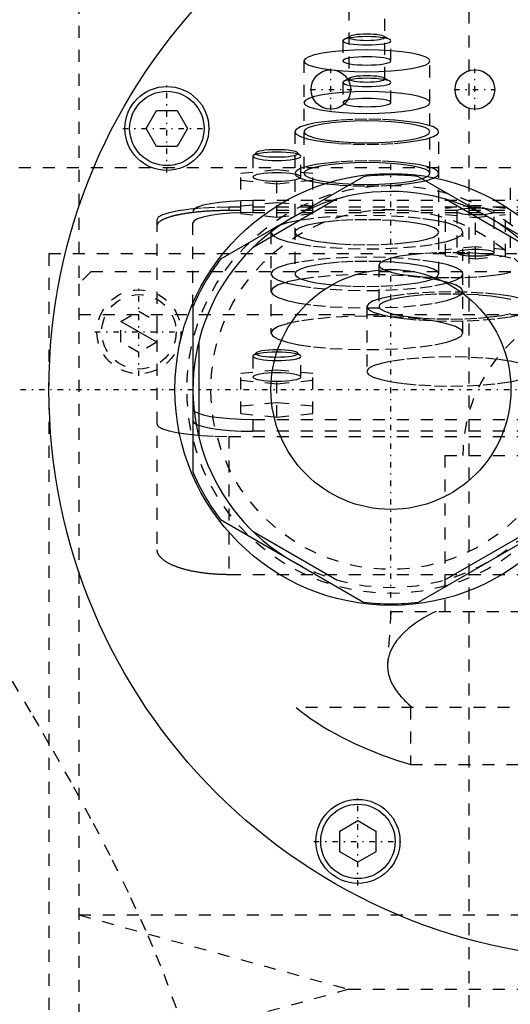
# Model space of a CAD drawing. Extents: x -120 to 120, y -123 to 447.
# Tile 6 of 9: x -50 to -9, y 249 to 331. Entities that reach past the tile are written whole.
import ezdxf

# ---------------------------------------------------------------- set-up
doc = ezdxf.new("R2010")
doc.units = 0
doc.linetypes.add('CENTER', pattern=[1.5, 0.45, -0.5, 0.05, -0.5])
doc.linetypes.add('DASHED', pattern=[2, 1, -1])
for name, color, linetype in [('AM_0', 7, 'CONTINUOUS'), ('AM_10', 7, 'CONTINUOUS'), ('AM_3', 7, 'DASHED'), ('AM_7', 7, 'CENTER')]:
    doc.layers.add(name, color=color, linetype=linetype)

msp = doc.modelspace()

# ---------------------------------------------------------------- linework, layer by layer
at = {"layer": 'AM_0', "color": 7, "linetype": 'CONTINUOUS'}
for p, q in [((-39.404, 321.75), (-38.538, 323.25)), ((-38.538, 323.25), (-36.806, 323.25)), ((-36.806, 323.25), (-35.94, 321.75)), ((-38.538, 320.25), (-39.404, 321.75)), ((-35.94, 321.75), (-36.806, 320.25)), ((-36.806, 320.25), (-38.538, 320.25)), ((-21.296, 317.727), (-33.204, 310.852)), ((-4.796, 310.852), (-16.704, 317.727)), ((-23.509, 315.872), (-30.491, 311.841)), ((-7.509, 311.841), (-14.491, 315.872)), ((-35.5, 306.875), (-35.5, 293.125)), ((-35, 304.031), (-35, 295.969)), ((-33.204, 289.148), (-21.296, 282.273)), ((-16.704, 282.273), (-4.796, 289.148)), ((-30.491, 288.159), (-23.509, 284.128)), ((-14.491, 284.128), (-7.509, 288.159)), ((-23.25, 263.194), (-21.75, 264.06)), ((-21.75, 264.06), (-20.25, 263.194)), ((-23.25, 261.462), (-23.25, 263.194)), ((-20.25, 263.194), (-20.25, 261.462)), ((-21.75, 260.596), (-23.25, 261.462)), ((-20.25, 261.462), (-21.75, 260.596))]:
    msp.add_line(p, q, dxfattribs=at)
for centre, radius in [((0, 300), 47.5), ((-24, 325), 1.65), ((-12, 325), 1.65), ((-37.672, 321.75), 3.5), ((-37.672, 321.75), 3.1), ((-19, 300), 18), ((-19, 300), 10), ((-21.75, 262.328), 3.5), ((-21.75, 262.328), 3.1)]:
    msp.add_circle(centre, radius, dxfattribs=at)
for radius, start, end in [(17.875, 82.61986, 97.38014), (16.5, 0, 240), (17.875, 142.61986, 157.38014), (17.875, 202.61986, 217.38014), (17.875, 262.61986, 277.38014)]:
    msp.add_arc((-19, 300), radius, start, end, dxfattribs=at)
at = {"layer": 'AM_10', "color": 7, "linetype": 'CONTINUOUS'}
msp.add_line((-38.5, 303.934), (-41.5, 305.666), dxfattribs=at)
at = {"layer": 'AM_3', "color": 6, "linetype": 'DASHED'}
for p, q in [((-12.5, 405.5), (-12.5, -56.5)), ((-45, 356.3), (-45, 308.8)), ((-22.5, 335.754), (-22.5, 325.88)), ((-19.5, 325.88), (-19.5, 335.754)), ((-22.434, 329.429), (-22.912, 329.159)), ((-19.088, 329.159), (-19.566, 329.429)), ((-23, 329.057), (-23, 327.383)), ((-19, 327.383), (-19, 329.057)), ((-26.25, 327.383), (-26.25, 318.001)), ((-15.75, 318.001), (-15.75, 327.383)), ((-22.434, 325.956), (-22.912, 325.686)), ((-19.088, 325.686), (-19.566, 325.956)), ((-23, 325.584), (-23, 323.91)), ((-19, 323.91), (-19, 325.584)), ((-27, 321.474), (-27, 309.63)), ((-15, 309.63), (-15, 321.474)), ((-30.469, 319.493), (-30.5, 319.432)), ((-30.5, 319.432), (-30.5, 317.709)), ((-30.223, 319.732), (-30.469, 319.493)), ((-26.531, 319.493), (-26.777, 319.732)), ((-26.5, 317.709), (-26.5, 319.432)), ((-50, 318.5), (50, 318.5)), ((-31.5, 318.019), (-28.5, 318.32)), ((-31.5, 314.66), (-31.5, 318.019)), ((-28.5, 318.32), (-25.5, 318.019)), ((-28.5, 314.359), (-28.5, 318.32)), ((-25.5, 314.66), (-25.5, 318.019)), ((-28.5, 317.117), (-31.5, 317.417)), ((-25.5, 317.417), (-28.5, 317.117)), ((-9.048, 316.814), (-9.048, 311.791)), ((32.5, 315.182), (-32.5, 315.182)), ((-32.5, 315.182), (-32.5, 314.91)), ((-28.5, 315.563), (-31.5, 315.262)), ((-30.5, 315.733), (-30.5, 314.748)), ((30.5, 315.733), (-30.5, 315.733)), ((-25.5, 315.262), (-28.5, 315.563)), ((-11.95, 315.34), (-14.45, 315.089)), ((-11.95, 310.891), (-11.95, 315.34)), ((-9.45, 315.089), (-11.95, 315.34)), ((-35.5, 306.875), (-35.5, 314.865)), ((32.5, 314.91), (-32.5, 314.91)), ((-31.5, 314.66), (-28.5, 314.359)), ((-30.5, 314.748), (30.5, 314.748)), ((-28.5, 314.359), (-25.5, 314.66)), ((-14.45, 311.141), (-14.45, 315.089)), ((-14.45, 314.588), (-11.95, 314.337)), ((-13.5, 314.839), (-13.5, 311.392)), ((-11.95, 314.337), (-9.45, 314.588)), ((-10.4, 311.392), (-10.4, 314.839)), ((-9.45, 311.141), (-9.45, 315.089)), ((-38.5, 314.14), (-38.5, 286.634)), ((-29, 313.103), (-29, 304.706)), ((-13, 304.706), (-13, 313.103)), ((-11.95, 311.893), (-14.45, 311.642)), ((-9.45, 311.642), (-11.95, 311.893)), ((-47.497, 311.3), (-47.497, 218.3)), ((47.497, 311.3), (-47.497, 311.3)), ((-14.45, 311.141), (-11.95, 310.891)), ((-11.95, 310.891), (-9.45, 311.141)), ((-20, 310.357), (-20, 306.91)), ((-44, 309.8), (-45, 308.8)), ((43, 309.8), (-44, 309.8)), ((-45, 308.8), (-45, 221.8)), ((-45, 306.25), (45, 306.25)), ((-45, 306.25), (0, 306.25)), ((-41.5, 305.666), (-40, 306.532)), ((-40, 306.532), (-38.5, 305.666)), ((-21, 306.91), (-21, 301.494)), ((-41.5, 303.934), (-41.5, 305.666)), ((-38.5, 305.666), (-38.5, 303.934)), ((-40, 303.068), (-41.5, 303.934)), ((-38.5, 303.934), (-40, 303.068)), ((-30.223, 303.056), (-30.469, 302.817)), ((-26.531, 302.817), (-26.777, 303.056)), ((-30.469, 302.817), (-30.5, 302.756)), ((-30.5, 302.756), (-30.5, 301.032)), ((-26.5, 301.032), (-26.5, 302.756)), ((-31.5, 301.342), (-28.5, 301.643)), ((-31.5, 297.99), (-31.5, 301.342)), ((-28.5, 301.643), (-25.5, 301.342)), ((-28.5, 297.689), (-28.5, 301.643)), ((-25.5, 297.99), (-25.5, 301.342)), ((-28.5, 300.44), (-31.5, 300.741)), ((-25.5, 300.741), (-28.5, 300.44)), ((-28.5, 298.892), (-31.5, 298.591)), ((-25.5, 298.591), (-28.5, 298.892)), ((-31.5, 297.99), (-28.5, 297.689)), ((-28.5, 297.689), (-25.5, 297.99)), ((-30.5, 297.5), (-30.5, 296.515)), ((-30.5, 297.5), (30.5, 297.5)), ((30.5, 296.515), (-30.5, 296.515)), ((-32.5, 296.081), (32.5, 296.081)), ((-32.5, 296.081), (-32.5, 284.586)), ((-14.5, 294.5), (-14.5, 281.5)), ((-14.5, 294.5), (14.5, 294.5)), ((-32.5, 284.586), (32.5, 284.586)), ((-19, 281.5), (-19.272, 277.154)), ((-19, 281.5), (19, 281.5)), ((26.891, 273.5), (-26.891, 273.5)), ((-17.375, 273.5), (-17.375, 268.733)), ((-17.375, 268.733), (17.375, 268.733)), ((-45, 256.2), (-22.5, 250)), ((-45, 256.2), (45, 256.2)), ((-22.5, 250), (-45, 243.8)), ((-22.5, 250), (22.5, 250))]:
    msp.add_line(p, q, dxfattribs=at)
for points in [[(-23, 329.057), (-22.962, 328.989), (-22.848, 328.924), (-22.663, 328.864), (-22.414, 328.811), (-22.111, 328.768), (-21.765, 328.736), (-21.39, 328.716), (-21, 328.71), (-20.61, 328.716), (-20.235, 328.736), (-19.889, 328.768), (-19.586, 328.811), (-19.337, 328.864), (-19.152, 328.924), (-19.038, 328.989), (-19, 329.057), (-19.038, 329.125), (-19.152, 329.19), (-19.337, 329.25), (-19.586, 329.303), (-19.889, 329.346), (-20.235, 329.378), (-20.61, 329.398), (-21, 329.404), (-21.39, 329.398), (-21.765, 329.378), (-22.111, 329.346), (-22.414, 329.303), (-22.663, 329.25), (-22.848, 329.19), (-22.962, 329.125)], [(-22.5, 329.352), (-22.471, 329.302), (-22.386, 329.253), (-22.247, 329.208), (-22.061, 329.168), (-21.833, 329.136), (-21.574, 329.112), (-21.293, 329.097), (-21, 329.092), (-20.707, 329.097), (-20.426, 329.112), (-20.167, 329.136), (-19.939, 329.168), (-19.753, 329.208), (-19.614, 329.253), (-19.529, 329.302), (-19.5, 329.352), (-19.529, 329.403), (-19.614, 329.452), (-19.753, 329.497), (-19.939, 329.537), (-20.167, 329.569), (-20.426, 329.593), (-20.707, 329.608), (-21, 329.613), (-21.293, 329.608), (-21.574, 329.593), (-21.833, 329.569), (-22.061, 329.537), (-22.247, 329.497), (-22.386, 329.452), (-22.471, 329.403)], [(-26.25, 327.383), (-26.149, 327.205), (-25.85, 327.034), (-25.365, 326.876), (-24.712, 326.738), (-23.917, 326.625), (-23.009, 326.541), (-22.024, 326.489), (-21, 326.471), (-19.976, 326.489), (-18.991, 326.541), (-18.083, 326.625), (-17.288, 326.738), (-16.635, 326.876), (-16.15, 327.034), (-15.851, 327.205), (-15.75, 327.383), (-15.851, 327.561), (-16.15, 327.732), (-16.635, 327.889), (-17.288, 328.028), (-18.083, 328.141), (-18.991, 328.225), (-19.976, 328.277), (-21, 328.295), (-22.024, 328.277), (-23.009, 328.225), (-23.917, 328.141), (-24.712, 328.028), (-25.365, 327.889), (-25.85, 327.732), (-26.149, 327.561)], [(-23, 327.383), (-22.962, 327.315), (-22.848, 327.25), (-22.663, 327.19), (-22.414, 327.137), (-22.111, 327.094), (-21.765, 327.062), (-21.39, 327.042), (-21, 327.036), (-20.61, 327.042), (-20.235, 327.062), (-19.889, 327.094), (-19.586, 327.137), (-19.337, 327.19), (-19.152, 327.25), (-19.038, 327.315), (-19, 327.383), (-19.038, 327.451), (-19.152, 327.516), (-19.337, 327.576), (-19.586, 327.628), (-19.889, 327.672), (-20.235, 327.704), (-20.61, 327.723), (-21, 327.73), (-21.39, 327.723), (-21.765, 327.704), (-22.111, 327.672), (-22.414, 327.628), (-22.663, 327.576), (-22.848, 327.516), (-22.962, 327.451)], [(-23, 325.584), (-22.962, 325.516), (-22.848, 325.451), (-22.663, 325.391), (-22.414, 325.339), (-22.111, 325.295), (-21.765, 325.263), (-21.39, 325.243), (-21, 325.237), (-20.61, 325.243), (-20.235, 325.263), (-19.889, 325.295), (-19.586, 325.339), (-19.337, 325.391), (-19.152, 325.451), (-19.038, 325.516), (-19, 325.584), (-19.038, 325.652), (-19.152, 325.717), (-19.337, 325.777), (-19.586, 325.83), (-19.889, 325.873), (-20.235, 325.905), (-20.61, 325.925), (-21, 325.931), (-21.39, 325.925), (-21.765, 325.905), (-22.111, 325.873), (-22.414, 325.83), (-22.663, 325.777), (-22.848, 325.717), (-22.962, 325.652)], [(-22.5, 325.88), (-22.471, 325.829), (-22.386, 325.78), (-22.247, 325.735), (-22.061, 325.695), (-21.833, 325.663), (-21.574, 325.639), (-21.293, 325.624), (-21, 325.619), (-20.707, 325.624), (-20.426, 325.639), (-20.167, 325.663), (-19.939, 325.695), (-19.753, 325.735), (-19.614, 325.78), (-19.529, 325.829), (-19.5, 325.88), (-19.529, 325.93), (-19.614, 325.979), (-19.753, 326.024), (-19.939, 326.064), (-20.167, 326.096), (-20.426, 326.12), (-20.707, 326.135), (-21, 326.14), (-21.293, 326.135), (-21.574, 326.12), (-21.833, 326.096), (-22.061, 326.064), (-22.247, 326.024), (-22.386, 325.979), (-22.471, 325.93)], [(-26.25, 323.91), (-26.149, 323.732), (-25.85, 323.561), (-25.365, 323.403), (-24.712, 323.265), (-23.917, 323.152), (-23.009, 323.068), (-22.024, 323.016), (-21, 322.998), (-19.976, 323.016), (-18.991, 323.068), (-18.083, 323.152), (-17.288, 323.265), (-16.635, 323.403), (-16.15, 323.561), (-15.851, 323.732), (-15.75, 323.91), (-15.851, 324.088), (-16.15, 324.259), (-16.635, 324.416), (-17.288, 324.555), (-18.083, 324.668), (-18.991, 324.752), (-19.976, 324.804), (-21, 324.822), (-22.024, 324.804), (-23.009, 324.752), (-23.917, 324.668), (-24.712, 324.555), (-25.365, 324.416), (-25.85, 324.259), (-26.149, 324.088)], [(-23, 323.91), (-22.962, 323.842), (-22.848, 323.777), (-22.663, 323.717), (-22.414, 323.664), (-22.111, 323.621), (-21.765, 323.589), (-21.39, 323.569), (-21, 323.563), (-20.61, 323.569), (-20.235, 323.589), (-19.889, 323.621), (-19.586, 323.664), (-19.337, 323.717), (-19.152, 323.777), (-19.038, 323.842), (-19, 323.91), (-19.038, 323.978), (-19.152, 324.043), (-19.337, 324.103), (-19.586, 324.155), (-19.889, 324.199), (-20.235, 324.231), (-20.61, 324.251), (-21, 324.257), (-21.39, 324.251), (-21.765, 324.231), (-22.111, 324.199), (-22.414, 324.155), (-22.663, 324.103), (-22.848, 324.043), (-22.962, 323.978)], [(-27, 321.474), (-26.885, 321.271), (-26.543, 321.075), (-25.989, 320.895), (-25.243, 320.737), (-24.333, 320.608), (-23.296, 320.511), (-22.171, 320.452), (-21, 320.432), (-19.829, 320.452), (-18.704, 320.511), (-17.667, 320.608), (-16.757, 320.737), (-16.011, 320.895), (-15.457, 321.075), (-15.115, 321.271), (-15, 321.474), (-15.115, 321.677), (-15.457, 321.873), (-16.011, 322.053), (-16.757, 322.211), (-17.667, 322.34), (-18.704, 322.437), (-19.829, 322.496), (-21, 322.516), (-22.171, 322.496), (-23.296, 322.437), (-24.333, 322.34), (-25.243, 322.211), (-25.989, 322.053), (-26.543, 321.873), (-26.885, 321.677)], [(-26.25, 321.474), (-26.149, 321.296), (-25.85, 321.125), (-25.365, 320.968), (-24.712, 320.829), (-23.917, 320.716), (-23.009, 320.632), (-22.024, 320.58), (-21, 320.562), (-19.976, 320.58), (-18.991, 320.632), (-18.083, 320.716), (-17.288, 320.829), (-16.635, 320.968), (-16.15, 321.125), (-15.851, 321.296), (-15.75, 321.474), (-15.851, 321.652), (-16.15, 321.823), (-16.635, 321.981), (-17.288, 322.119), (-18.083, 322.232), (-18.991, 322.316), (-19.976, 322.368), (-21, 322.386), (-22.024, 322.368), (-23.009, 322.316), (-23.917, 322.232), (-24.712, 322.119), (-25.365, 321.981), (-25.85, 321.823), (-26.149, 321.652)], [(-26.75, 319.678), (-26.784, 319.738), (-26.883, 319.795), (-27.045, 319.847), (-27.263, 319.893), (-27.528, 319.931), (-27.83, 319.959), (-28.159, 319.976), (-28.5, 319.982), (-28.841, 319.976), (-29.17, 319.959), (-29.472, 319.931), (-29.737, 319.893), (-29.955, 319.847), (-30.117, 319.795), (-30.216, 319.738), (-30.25, 319.678), (-30.216, 319.619), (-30.117, 319.562), (-29.955, 319.51), (-29.737, 319.464), (-29.472, 319.426), (-29.17, 319.398), (-28.841, 319.38), (-28.5, 319.375), (-28.159, 319.38), (-27.83, 319.398), (-27.528, 319.426), (-27.263, 319.464), (-27.045, 319.51), (-26.883, 319.562), (-26.784, 319.619)], [(-27, 318.001), (-26.885, 317.798), (-26.543, 317.602), (-25.989, 317.422), (-25.243, 317.264), (-24.333, 317.135), (-23.296, 317.038), (-22.171, 316.979), (-21, 316.959), (-19.829, 316.979), (-18.704, 317.038), (-17.667, 317.135), (-16.757, 317.264), (-16.011, 317.422), (-15.457, 317.602), (-15.115, 317.798), (-15, 318.001), (-15.115, 318.204), (-15.457, 318.4), (-16.011, 318.58), (-16.757, 318.738), (-17.667, 318.867), (-18.704, 318.964), (-19.829, 319.023), (-21, 319.043), (-22.171, 319.023), (-23.296, 318.964), (-24.333, 318.867), (-25.243, 318.738), (-25.989, 318.58), (-26.543, 318.4), (-26.885, 318.204)], [(-26.25, 318.001), (-26.149, 317.823), (-25.85, 317.652), (-25.365, 317.495), (-24.712, 317.356), (-23.917, 317.243), (-23.009, 317.159), (-22.024, 317.107), (-21, 317.089), (-19.976, 317.107), (-18.991, 317.159), (-18.083, 317.243), (-17.288, 317.356), (-16.635, 317.495), (-16.15, 317.652), (-15.851, 317.823), (-15.75, 318.001), (-15.851, 318.179), (-16.15, 318.35), (-16.635, 318.508), (-17.288, 318.646), (-18.083, 318.759), (-18.991, 318.843), (-19.976, 318.895), (-21, 318.913), (-22.024, 318.895), (-23.009, 318.843), (-23.917, 318.759), (-24.712, 318.646), (-25.365, 318.508), (-25.85, 318.35), (-26.149, 318.179)], [(-26.5, 317.709), (-26.538, 317.777), (-26.652, 317.842), (-26.837, 317.902), (-27.086, 317.954), (-27.389, 317.998), (-27.735, 318.03), (-28.11, 318.049), (-28.5, 318.056), (-28.89, 318.049), (-29.265, 318.03), (-29.611, 317.998), (-29.914, 317.954), (-30.163, 317.902), (-30.348, 317.842), (-30.462, 317.777), (-30.5, 317.709), (-30.462, 317.641), (-30.348, 317.576), (-30.163, 317.516), (-29.914, 317.463), (-29.611, 317.42), (-29.265, 317.388), (-28.89, 317.368), (-28.5, 317.362), (-28.11, 317.368), (-27.735, 317.388), (-27.389, 317.42), (-27.086, 317.463), (-26.837, 317.516), (-26.652, 317.576), (-26.538, 317.641)], [(-29, 313.103), (-28.846, 312.832), (-28.391, 312.572), (-27.652, 312.331), (-26.657, 312.121), (-25.445, 311.948), (-24.061, 311.82), (-22.561, 311.741), (-21, 311.714), (-19.439, 311.741), (-17.939, 311.82), (-16.555, 311.948), (-15.343, 312.121), (-14.348, 312.331), (-13.609, 312.572), (-13.154, 312.832), (-13, 313.103), (-13.154, 313.374), (-13.609, 313.635), (-14.348, 313.875), (-15.343, 314.085), (-16.555, 314.258), (-17.939, 314.387), (-19.439, 314.466), (-21, 314.492), (-22.561, 314.466), (-24.061, 314.387), (-25.445, 314.258), (-26.657, 314.085), (-27.652, 313.875), (-28.391, 313.635), (-28.846, 313.374)], [(-27, 313.103), (-26.885, 312.9), (-26.543, 312.704), (-25.989, 312.524), (-25.243, 312.366), (-24.333, 312.237), (-23.296, 312.141), (-22.171, 312.081), (-21, 312.061), (-19.829, 312.081), (-18.704, 312.141), (-17.667, 312.237), (-16.757, 312.366), (-16.011, 312.524), (-15.457, 312.704), (-15.115, 312.9), (-15, 313.103), (-15.115, 313.306), (-15.457, 313.502), (-16.011, 313.682), (-16.757, 313.84), (-17.667, 313.969), (-18.704, 314.066), (-19.829, 314.125), (-21, 314.145), (-22.171, 314.125), (-23.296, 314.066), (-24.333, 313.969), (-25.243, 313.84), (-25.989, 313.682), (-26.543, 313.502), (-26.885, 313.306)], [(-10.4, 311.392), (-10.43, 311.444), (-10.518, 311.495), (-10.661, 311.541), (-10.854, 311.582), (-11.089, 311.616), (-11.357, 311.641), (-11.648, 311.656), (-11.95, 311.661), (-12.252, 311.656), (-12.543, 311.641), (-12.811, 311.616), (-13.046, 311.582), (-13.239, 311.541), (-13.382, 311.495), (-13.47, 311.444), (-13.5, 311.392), (-13.47, 311.339), (-13.382, 311.289), (-13.239, 311.242), (-13.046, 311.202), (-12.811, 311.168), (-12.543, 311.143), (-12.252, 311.128), (-11.95, 311.123), (-11.648, 311.128), (-11.357, 311.143), (-11.089, 311.168), (-10.854, 311.202), (-10.661, 311.242), (-10.518, 311.289), (-10.43, 311.339)], [(-29, 309.63), (-28.846, 309.359), (-28.391, 309.099), (-27.652, 308.858), (-26.657, 308.648), (-25.445, 308.475), (-24.061, 308.347), (-22.561, 308.268), (-21, 308.241), (-19.439, 308.268), (-17.939, 308.347), (-16.555, 308.475), (-15.343, 308.648), (-14.348, 308.858), (-13.609, 309.099), (-13.154, 309.359), (-13, 309.63), (-13.154, 309.901), (-13.609, 310.162), (-14.348, 310.402), (-15.343, 310.613), (-16.555, 310.785), (-17.939, 310.914), (-19.439, 310.993), (-21, 311.019), (-22.561, 310.993), (-24.061, 310.914), (-25.445, 310.785), (-26.657, 310.613), (-27.652, 310.402), (-28.391, 310.162), (-28.846, 309.901)], [(-27, 309.63), (-26.885, 309.427), (-26.543, 309.231), (-25.989, 309.051), (-25.243, 308.893), (-24.333, 308.764), (-23.296, 308.668), (-22.171, 308.608), (-21, 308.588), (-19.829, 308.608), (-18.704, 308.668), (-17.667, 308.764), (-16.757, 308.893), (-16.011, 309.051), (-15.457, 309.231), (-15.115, 309.427), (-15, 309.63), (-15.115, 309.833), (-15.457, 310.029), (-16.011, 310.209), (-16.757, 310.367), (-17.667, 310.496), (-18.704, 310.593), (-19.829, 310.652), (-21, 310.672), (-22.171, 310.652), (-23.296, 310.593), (-24.333, 310.496), (-25.243, 310.367), (-25.989, 310.209), (-26.543, 310.029), (-26.885, 309.833)], [(-29, 308.179), (-28.846, 307.908), (-28.391, 307.648), (-27.652, 307.408), (-26.657, 307.197), (-25.445, 307.024), (-24.061, 306.896), (-22.561, 306.817), (-21, 306.79), (-19.439, 306.817), (-17.939, 306.896), (-16.555, 307.024), (-15.343, 307.197), (-14.348, 307.408), (-13.609, 307.648), (-13.154, 307.908), (-13, 308.179), (-13.154, 308.45), (-13.609, 308.711), (-14.348, 308.951), (-15.343, 309.162), (-16.555, 309.334), (-17.939, 309.463), (-19.439, 309.542), (-21, 309.568), (-22.561, 309.542), (-24.061, 309.463), (-25.445, 309.334), (-26.657, 309.162), (-27.652, 308.951), (-28.391, 308.711), (-28.846, 308.45)], [(-29, 304.706), (-28.846, 304.435), (-28.391, 304.175), (-27.652, 303.935), (-26.657, 303.724), (-25.445, 303.551), (-24.061, 303.423), (-22.561, 303.344), (-21, 303.317), (-19.439, 303.344), (-17.939, 303.423), (-16.555, 303.551), (-15.343, 303.724), (-14.348, 303.935), (-13.609, 304.175), (-13.154, 304.435), (-13, 304.706), (-13.154, 304.977), (-13.609, 305.238), (-14.348, 305.478), (-15.343, 305.689), (-16.555, 305.861), (-17.939, 305.99), (-19.439, 306.069), (-21, 306.096), (-22.561, 306.069), (-24.061, 305.99), (-25.445, 305.861), (-26.657, 305.689), (-27.652, 305.478), (-28.391, 305.238), (-28.846, 304.977)]]:
    msp.add_lwpolyline(points, close=True, dxfattribs=at)
for points in [[(-30.5, 319.432), (-30.462, 319.364), (-30.348, 319.299), (-30.163, 319.239), (-29.914, 319.187), (-29.611, 319.143), (-29.265, 319.111), (-28.89, 319.092), (-28.5, 319.085), (-28.11, 319.092), (-27.735, 319.111), (-27.389, 319.143), (-27.086, 319.187), (-26.837, 319.239), (-26.652, 319.299), (-26.538, 319.364), (-26.5, 319.432), (-26.538, 319.5), (-26.652, 319.565), (-26.837, 319.625), (-27.086, 319.678), (-27.389, 319.721), (-27.735, 319.753), (-28.11, 319.773), (-28.5, 319.78)], [(-28.5, 319.78), (-28.896, 319.773), (-29.275, 319.752), (-29.625, 319.719), (-29.93, 319.675), (-30.178, 319.621), (-30.36, 319.56), (-30.469, 319.493)], [(-32.5, 315.182), (-33.671, 315.162), (-34.796, 315.103), (-35.833, 315.007), (-36.743, 314.877), (-37.489, 314.719), (-38.043, 314.539), (-38.385, 314.344), (-38.5, 314.14)], [(-30.5, 315.733), (-31.475, 315.716), (-32.413, 315.667), (-33.278, 315.587), (-34.036, 315.479), (-34.657, 315.347), (-35.119, 315.197), (-35.404, 315.034), (-35.5, 314.865)], [(-30.5, 314.748), (-31.475, 314.732), (-32.413, 314.682), (-33.278, 314.602), (-34.036, 314.494), (-34.657, 314.362), (-35.119, 314.212), (-35.404, 314.049), (-35.5, 313.88)], [(-10.489, 314.749), (-10.417, 314.799), (-10.402, 314.851), (-10.445, 314.903), (-10.543, 314.952), (-10.695, 314.997), (-10.893, 315.036), (-11.131, 315.067), (-11.399, 315.09), (-11.688, 315.104), (-11.986, 315.108), (-12.283, 315.102), (-12.568, 315.086), (-12.83, 315.06), (-13.059, 315.027), (-13.246, 314.986), (-13.385, 314.94), (-13.471, 314.89), (-13.5, 314.839)], [(-13.5, 314.839), (-13.47, 314.786), (-13.381, 314.735), (-13.237, 314.689), (-13.042, 314.648), (-12.806, 314.614), (-12.536, 314.59), (-12.244, 314.574)], [(-12.244, 314.574), (-11.931, 314.57), (-11.619, 314.576), (-11.32, 314.593), (-11.047, 314.62), (-10.812, 314.656), (-10.623, 314.7), (-10.489, 314.749)], [(-9.011, 310.936), (-9.757, 311.094), (-10.667, 311.223), (-11.704, 311.32), (-12.829, 311.379), (-14, 311.399), (-15.171, 311.379), (-16.296, 311.32), (-17.333, 311.223), (-18.243, 311.094), (-18.989, 310.936), (-19.543, 310.756), (-19.885, 310.56), (-20, 310.357), (-19.885, 310.154), (-19.543, 309.958), (-18.989, 309.778), (-18.243, 309.62), (-17.333, 309.491), (-16.296, 309.394), (-15.171, 309.335), (-14, 309.315), (-12.829, 309.335), (-11.704, 309.394), (-10.667, 309.491), (-9.757, 309.62), (-9.011, 309.778)], [(-8.18, 307.586), (-9.05, 307.77), (-10.111, 307.921), (-11.321, 308.033), (-12.634, 308.102), (-14, 308.126), (-15.366, 308.102), (-16.679, 308.033), (-17.889, 307.921), (-18.95, 307.77), (-19.82, 307.586), (-20.467, 307.375), (-20.865, 307.147), (-21, 306.91), (-20.865, 306.673), (-20.467, 306.445), (-19.82, 306.235), (-18.95, 306.051), (-17.889, 305.9), (-16.679, 305.787), (-15.366, 305.718), (-14, 305.695), (-12.634, 305.718), (-11.321, 305.787), (-10.111, 305.9), (-9.05, 306.051), (-8.18, 306.235)], [(-9.011, 307.489), (-9.757, 307.647), (-10.667, 307.777), (-11.704, 307.873), (-12.829, 307.932), (-14, 307.952), (-15.171, 307.932), (-16.296, 307.873), (-17.333, 307.777), (-18.243, 307.647), (-18.989, 307.489), (-19.543, 307.309), (-19.885, 307.113), (-20, 306.91), (-19.885, 306.707), (-19.543, 306.511), (-18.989, 306.331), (-18.243, 306.173), (-17.333, 306.044), (-16.296, 305.948), (-15.171, 305.888), (-14, 305.868), (-12.829, 305.888), (-11.704, 305.948), (-10.667, 306.044), (-9.757, 306.173), (-9.011, 306.331)], [(-28.5, 303.103), (-28.896, 303.096), (-29.275, 303.076), (-29.625, 303.043), (-29.93, 302.999), (-30.178, 302.945), (-30.36, 302.883), (-30.469, 302.817)], [(-30.223, 303.056), (-30.25, 302.997), (-30.211, 302.938), (-30.108, 302.882), (-29.945, 302.83), (-29.727, 302.785), (-29.463, 302.748), (-29.163, 302.721), (-28.838, 302.704), (-28.5, 302.698), (-28.162, 302.704), (-27.837, 302.721), (-27.537, 302.748), (-27.273, 302.785), (-27.055, 302.83), (-26.892, 302.882), (-26.789, 302.938), (-26.75, 302.997), (-26.777, 303.056)], [(-26.777, 303.056), (-26.872, 303.114), (-27.032, 303.167), (-27.249, 303.214), (-27.516, 303.253), (-27.821, 303.282), (-28.154, 303.3), (-28.5, 303.306), (-28.846, 303.3), (-29.179, 303.282), (-29.484, 303.253), (-29.751, 303.214), (-29.968, 303.167), (-30.128, 303.114), (-30.223, 303.056)], [(-26.531, 302.817), (-26.64, 302.883), (-26.822, 302.945), (-27.07, 302.999), (-27.375, 303.043), (-27.725, 303.076), (-28.104, 303.096), (-28.5, 303.103)], [(-30.5, 302.756), (-30.462, 302.688), (-30.349, 302.624), (-30.167, 302.564), (-29.921, 302.511), (-29.62, 302.468), (-29.278, 302.436), (-28.906, 302.416), (-28.518, 302.408), (-28.13, 302.414), (-27.755, 302.433), (-27.409, 302.465), (-27.105, 302.507), (-26.853, 302.559), (-26.665, 302.618), (-26.545, 302.682), (-26.5, 302.75), (-26.531, 302.817)], [(-8.18, 302.169), (-9.05, 302.353), (-10.111, 302.505), (-11.321, 302.617), (-12.634, 302.686), (-14, 302.71), (-15.366, 302.686), (-16.679, 302.617), (-17.889, 302.505), (-18.95, 302.353), (-19.82, 302.169), (-20.467, 301.959), (-20.865, 301.731), (-21, 301.494), (-20.865, 301.257), (-20.467, 301.029), (-19.82, 300.819), (-18.95, 300.634), (-17.889, 300.483), (-16.679, 300.371), (-15.366, 300.302), (-14, 300.278), (-12.634, 300.302), (-11.321, 300.371), (-10.111, 300.483), (-9.05, 300.634), (-8.18, 300.819)], [(-28.5, 301.38), (-28.89, 301.373), (-29.265, 301.353), (-29.611, 301.321), (-29.914, 301.278), (-30.163, 301.225), (-30.348, 301.165), (-30.462, 301.1), (-30.5, 301.032), (-30.462, 300.965), (-30.348, 300.899), (-30.163, 300.839), (-29.914, 300.787), (-29.611, 300.744), (-29.265, 300.711), (-28.89, 300.692), (-28.5, 300.685), (-28.11, 300.692), (-27.735, 300.711), (-27.389, 300.744), (-27.086, 300.787), (-26.837, 300.839), (-26.652, 300.899), (-26.538, 300.965), (-26.5, 301.032)], [(-26.5, 301.032), (-26.538, 301.1), (-26.652, 301.165), (-26.837, 301.225), (-27.086, 301.278), (-27.389, 301.321), (-27.735, 301.353), (-28.11, 301.373), (-28.5, 301.38)], [(-35.5, 298.368), (-35.404, 298.199), (-35.119, 298.036), (-34.657, 297.886), (-34.036, 297.754), (-33.278, 297.646), (-32.413, 297.566), (-31.475, 297.517), (-30.5, 297.5)], [(-38.5, 297.123), (-38.385, 296.92), (-38.043, 296.724), (-37.489, 296.544), (-36.743, 296.386), (-35.833, 296.257), (-34.796, 296.16), (-33.671, 296.101), (-32.5, 296.081)], [(-35.5, 297.383), (-35.404, 297.214), (-35.119, 297.051), (-34.657, 296.901), (-34.036, 296.769), (-33.278, 296.662), (-32.413, 296.581), (-31.475, 296.532), (-30.5, 296.515)]]:
    msp.add_lwpolyline(points, dxfattribs=at)
for points in [[(-32.5, 314.91, 0), (-32.542, 314.91, 0), (-32.626, 314.909, 0), (-32.711, 314.909, 0), (-32.753, 314.909, 0), (-32.795, 314.908, 0), (-32.881, 314.907, 0), (-32.966, 314.906, 0), (-33.052, 314.904, 0), (-33.137, 314.903, 0), (-33.223, 314.901, 0), (-33.266, 314.9, 0), (-33.309, 314.898, 0), (-33.396, 314.896, 0), (-33.482, 314.893, 0), (-33.568, 314.89, 0), (-33.654, 314.887, 0), (-33.74, 314.883, 0), (-33.783, 314.881, 0), (-33.826, 314.879, 0), (-33.912, 314.875, 0), (-33.998, 314.87, 0), (-34.041, 314.868, 0), (-34.083, 314.866, 0), (-34.168, 314.861, 0), (-34.253, 314.855, 0), (-34.296, 314.853, 0), (-34.338, 314.85, 0), (-34.422, 314.844, 0), (-34.506, 314.838, 0), (-34.59, 314.832, 0), (-34.673, 314.825, 0), (-34.756, 314.818, 0), (-34.797, 314.815, 0), (-34.838, 314.811, 0), (-34.919, 314.804, 0), (-35.001, 314.796, 0), (-35.081, 314.789, 0), (-35.161, 314.781, 0), (-35.24, 314.772, 0), (-35.28, 314.768, 0), (-35.319, 314.764, 0), (-35.397, 314.755, 0), (-35.474, 314.746, 0), (-35.551, 314.737, 0), (-35.626, 314.727, 0), (-35.701, 314.717, 0), (-35.738, 314.713, 0), (-35.775, 314.708, 0), (-35.849, 314.697, 0), (-35.921, 314.687, 0), (-35.992, 314.677, 0), (-36.063, 314.666, 0), (-36.133, 314.655, 0), (-36.167, 314.65, 0), (-36.201, 314.644, 0), (-36.269, 314.633, 0), (-36.336, 314.621, 0), (-36.401, 314.61, 0), (-36.466, 314.598, 0), (-36.529, 314.586, 0), (-36.561, 314.58, 0), (-36.592, 314.574, 0), (-36.653, 314.562, 0), (-36.714, 314.55, 0), (-36.743, 314.544, 0), (-36.773, 314.537, 0), (-36.832, 314.525, 0), (-36.89, 314.512, 0), (-36.918, 314.505, 0), (-36.947, 314.499, 0), (-37.004, 314.485, 0), (-37.06, 314.472, 0), (-37.115, 314.458, 0), (-37.17, 314.444, 0), (-37.224, 314.43, 0), (-37.25, 314.423, 0), (-37.277, 314.415, 0), (-37.329, 314.401, 0), (-37.38, 314.386, 0), (-37.43, 314.371, 0), (-37.48, 314.356, 0), (-37.528, 314.34, 0), (-37.552, 314.332, 0), (-37.576, 314.325, 0), (-37.622, 314.309, 0), (-37.668, 314.293, 0), (-37.712, 314.277, 0), (-37.755, 314.26, 0), (-37.797, 314.244, 0), (-37.818, 314.236, 0), (-37.839, 314.227, 0), (-37.878, 314.211, 0), (-37.917, 314.194, 0), (-37.955, 314.177, 0), (-37.991, 314.16, 0), (-38.026, 314.142, 0), (-38.044, 314.134, 0), (-38.06, 314.125, 0), (-38.093, 314.107, 0), (-38.125, 314.09, 0), (-38.155, 314.072, 0), (-38.184, 314.054, 0), (-38.212, 314.036, 0), (-38.225, 314.027, 0), (-38.238, 314.018, 0), (-38.264, 314, 0), (-38.288, 313.982, 0), (-38.299, 313.973, 0), (-38.31, 313.964, 0), (-38.332, 313.946, 0), (-38.352, 313.928, 0), (-38.361, 313.919, 0), (-38.371, 313.909, 0), (-38.388, 313.891, 0), (-38.404, 313.873, 0), (-38.419, 313.854, 0), (-38.433, 313.836, 0), (-38.445, 313.818, 0), (-38.451, 313.808, 0), (-38.456, 313.799, 0), (-38.466, 313.781, 0), (-38.475, 313.762, 0), (-38.482, 313.744, 0), (-38.488, 313.726, 0), (-38.493, 313.708, 0), (-38.495, 313.699, 0), (-38.496, 313.689, 0), (-38.499, 313.671, 0), (-38.5, 313.653, 0), (-38.5, 313.644, 0)], [(-62.647, 295.09, 0), (-61.932, 293.934, 0), (-60.451, 291.556, 0), (-58.909, 289.094, 0), (-58.116, 287.833, 0), (-57.312, 286.552, 0), (-55.67, 283.934, 0), (-53.993, 281.246, 0), (-52.291, 278.491, 0), (-50.575, 275.673, 0), (-48.856, 272.797, 0), (-47.999, 271.339, 0), (-47.146, 269.867, 0), (-45.46, 266.885, 0), (-43.812, 263.855, 0), (-42.218, 260.779, 0), (-40.694, 257.657, 0), (-39.259, 254.488, 0), (-38.581, 252.886, 0), (-37.933, 251.271, 0), (-36.739, 248.004, 0), (-35.699, 244.683, 0), (-35.246, 243.002, 0)], [(-38.5, 286.634, 0), (-38.5, 286.62, 0), (-38.499, 286.592, 0), (-38.496, 286.563, 0), (-38.495, 286.549, 0), (-38.493, 286.535, 0), (-38.488, 286.506, 0), (-38.482, 286.478, 0), (-38.475, 286.449, 0), (-38.467, 286.42, 0), (-38.457, 286.391, 0), (-38.452, 286.377, 0), (-38.446, 286.362, 0), (-38.434, 286.333, 0), (-38.42, 286.304, 0), (-38.405, 286.275, 0), (-38.389, 286.246, 0), (-38.372, 286.217, 0), (-38.363, 286.203, 0), (-38.354, 286.188, 0), (-38.334, 286.159, 0), (-38.313, 286.13, 0), (-38.301, 286.116, 0), (-38.29, 286.101, 0), (-38.266, 286.073, 0), (-38.241, 286.044, 0), (-38.228, 286.03, 0), (-38.215, 286.015, 0), (-38.188, 285.987, 0), (-38.159, 285.958, 0), (-38.129, 285.93, 0), (-38.098, 285.902, 0), (-38.065, 285.874, 0), (-38.048, 285.86, 0), (-38.032, 285.846, 0), (-37.997, 285.818, 0), (-37.961, 285.791, 0), (-37.923, 285.764, 0), (-37.885, 285.736, 0), (-37.845, 285.709, 0), (-37.825, 285.696, 0), (-37.805, 285.683, 0), (-37.763, 285.656, 0), (-37.72, 285.63, 0), (-37.676, 285.604, 0), (-37.631, 285.578, 0), (-37.584, 285.552, 0), (-37.561, 285.54, 0), (-37.537, 285.527, 0), (-37.489, 285.502, 0), (-37.44, 285.477, 0), (-37.39, 285.453, 0), (-37.339, 285.429, 0), (-37.287, 285.405, 0), (-37.261, 285.393, 0), (-37.234, 285.381, 0), (-37.181, 285.358, 0), (-37.126, 285.335, 0), (-37.071, 285.313, 0), (-37.015, 285.291, 0), (-36.959, 285.269, 0), (-36.93, 285.258, 0), (-36.902, 285.247, 0), (-36.844, 285.226, 0), (-36.785, 285.205, 0), (-36.756, 285.195, 0), (-36.726, 285.185, 0), (-36.666, 285.165, 0), (-36.605, 285.145, 0), (-36.574, 285.135, 0), (-36.543, 285.125, 0), (-36.479, 285.106, 0), (-36.415, 285.086, 0), (-36.349, 285.067, 0), (-36.283, 285.048, 0), (-36.215, 285.03, 0), (-36.181, 285.021, 0), (-36.147, 285.012, 0), (-36.077, 284.994, 0), (-36.007, 284.976, 0), (-35.935, 284.958, 0), (-35.863, 284.941, 0), (-35.79, 284.925, 0), (-35.753, 284.916, 0), (-35.716, 284.908, 0), (-35.641, 284.892, 0), (-35.565, 284.876, 0), (-35.488, 284.861, 0), (-35.411, 284.846, 0), (-35.333, 284.831, 0), (-35.294, 284.824, 0), (-35.254, 284.817, 0), (-35.175, 284.803, 0), (-35.094, 284.79, 0), (-35.014, 284.776, 0), (-34.932, 284.764, 0), (-34.851, 284.752, 0), (-34.809, 284.746, 0), (-34.768, 284.74, 0), (-34.685, 284.728, 0), (-34.602, 284.717, 0), (-34.518, 284.707, 0), (-34.434, 284.697, 0), (-34.349, 284.687, 0), (-34.306, 284.682, 0), (-34.264, 284.678, 0), (-34.178, 284.669, 0), (-34.093, 284.66, 0), (-34.05, 284.656, 0), (-34.007, 284.653, 0), (-33.921, 284.645, 0), (-33.834, 284.638, 0), (-33.791, 284.635, 0), (-33.748, 284.631, 0), (-33.661, 284.625, 0), (-33.575, 284.62, 0), (-33.488, 284.614, 0), (-33.401, 284.61, 0), (-33.315, 284.605, 0), (-33.271, 284.603, 0), (-33.228, 284.601, 0), (-33.142, 284.598, 0), (-33.055, 284.595, 0), (-32.969, 284.593, 0), (-32.883, 284.59, 0), (-32.797, 284.589, 0), (-32.755, 284.588, 0), (-32.712, 284.587, 0), (-32.627, 284.587, 0), (-32.542, 284.586, 0), (-32.5, 284.586, 0)], [(-15.238, 281.5, 0), (-15.449, 281.396, 0), (-15.856, 281.183, 0), (-16.244, 280.964, 0), (-16.429, 280.852, 0), (-16.61, 280.739, 0), (-16.954, 280.508, 0), (-17.275, 280.273, 0), (-17.573, 280.034, 0), (-17.847, 279.791, 0), (-18.096, 279.544, 0), (-18.212, 279.421, 0), (-18.322, 279.296, 0), (-18.522, 279.046, 0), (-18.698, 278.795, 0), (-18.849, 278.543, 0), (-18.977, 278.292, 0), (-19.08, 278.043, 0), (-19.124, 277.918, 0), (-19.162, 277.794, 0), (-19.222, 277.541, 0), (-19.261, 277.284, 0), (-19.272, 277.154, 0)], [(-19.272, 277.154, 0), (-19.276, 277.053, 0), (-19.275, 276.85, 0), (-19.26, 276.646, 0), (-19.247, 276.543, 0), (-19.231, 276.44, 0), (-19.187, 276.234, 0), (-19.129, 276.027, 0), (-19.057, 275.819, 0), (-18.97, 275.612, 0), (-18.868, 275.404, 0), (-18.812, 275.301, 0), (-18.752, 275.198, 0), (-18.622, 274.992, 0), (-18.478, 274.787, 0), (-18.32, 274.583, 0), (-18.148, 274.381, 0), (-17.963, 274.181, 0), (-17.865, 274.082, 0), (-17.764, 273.984, 0), (-17.553, 273.788, 0), (-17.33, 273.595, 0), (-17.213, 273.5, 0)], [(-26.891, 273.5, 0), (-26.716, 273.351, 0), (-26.347, 273.054, 0), (-25.954, 272.758, 0), (-25.75, 272.61, 0), (-25.539, 272.463, 0), (-25.101, 272.17, 0), (-24.642, 271.88, 0), (-24.16, 271.594, 0), (-23.658, 271.312, 0), (-23.136, 271.035, 0), (-22.868, 270.898, 0), (-22.594, 270.762, 0), (-22.035, 270.496, 0), (-21.457, 270.236, 0), (-20.864, 269.983, 0), (-20.256, 269.737, 0), (-19.635, 269.499, 0), (-19.319, 269.384, 0), (-19.001, 269.27, 0), (-18.357, 269.048, 0), (-17.704, 268.836, 0), (-17.375, 268.733, 0)]]:
    msp.add_polyline3d(points, dxfattribs=at)
for centre, radius in [((-19, 300), 17), ((-19, 300), 15), ((-40, 304.8), 3.5), ((-40, 304.8), 3.1)]:
    msp.add_circle(centre, radius, dxfattribs=at)
for centre, radius, start, end in [((0, 294.5), 13, 0, 180), ((-19, 300), 16.5, 240, 0)]:
    msp.add_arc(centre, radius, start, end, dxfattribs=at)
at = {"layer": 'AM_7', "color": 4, "linetype": 'CENTER'}
for p, q in [((-24, 323.267), (-24, 326.733)), ((-12, 323.267), (-12, 326.733)), ((-37.672, 318.075), (-37.672, 325.425)), ((-25.733, 325), (-22.268, 325)), ((-13.733, 325), (-10.268, 325)), ((-41.347, 321.75), (-33.997, 321.75)), ((-19, 281.1), (-19, 318.9)), ((-40, 301.125), (-40, 308.475)), ((-43.675, 304.8), (-36.325, 304.8)), ((-49.875, 300), (49.875, 300)), ((-21.75, 258.653), (-21.75, 266.003)), ((-25.425, 262.328), (-18.075, 262.328))]:
    msp.add_line(p, q, dxfattribs=at)

doc.saveas('drawing.dxf')
